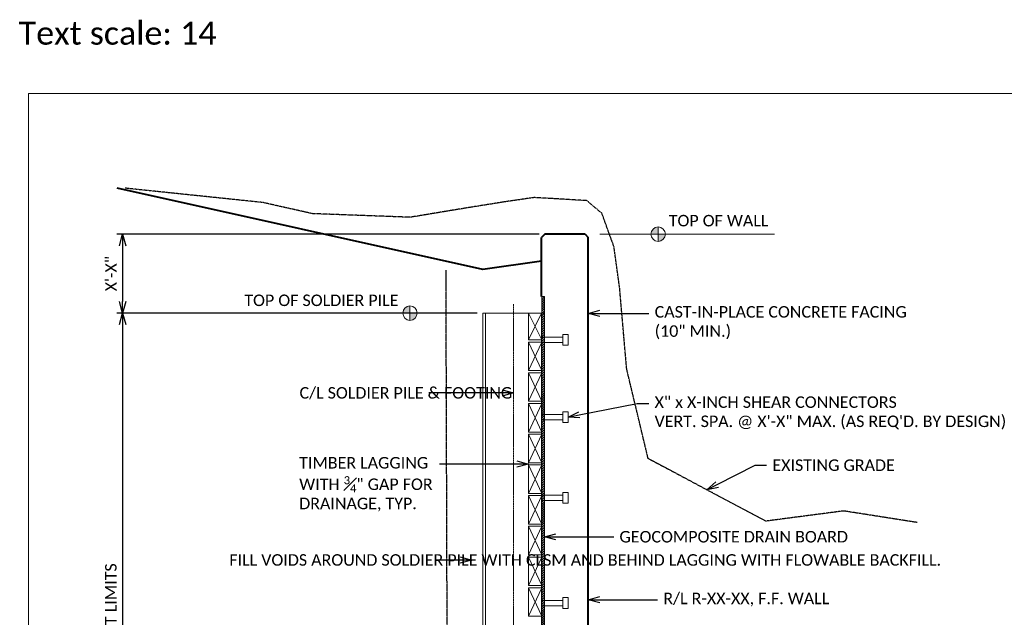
# Model space of a CAD drawing. Extents: x -3246 to 61242, y 278 to 2113.
# Tile 4 of 10: x 200 to 1098, y 1564 to 2109. Entities that reach past the tile are written whole.
import ezdxf
from ezdxf import colors
from ezdxf.entities.mleader import LeaderData, LeaderLine
from ezdxf.math import Vec2, Vec3

# ---------------------------------------------------------------- set-up
doc = ezdxf.new("R2010")
doc.units = 0
doc.header["$MEASUREMENT"] = 0
for name, pattern in [('Wisdot1', [0.0625, 0.03125, -0.03125]), ('Wisdot3', [0.1875, 0.125, -0.0625]), ('Wisdot4', [0.28125, 0.125, -0.0625, 0.03125, -0.0625])]:
    doc.linetypes.add(name, pattern=pattern)
for name, color, linetype, lineweight in [('B_ANNO_BREAK', 7, 'Continuous', 18), ('B_ANNO_DIM', 7, 'Continuous', 18), ('B_ANNO_SYMB', 7, 'Continuous', 18), ('B_ANNO_TEXT', 7, 'Continuous', 18), ('B_CNTR', 1, 'Wisdot4', 18), ('B_CONC', 1, 'Continuous', 40), ('B_DETAIL_GHOST', 253, 'Continuous', 25), ('B_MISC', 4, 'Continuous', 25), ('B_PATTERN', 30, 'Continuous', 18), ('B_PILES_HIDDEN', 1, 'Continuous', 25), ('B_STEEL', 92, 'Continuous', 18)]:
    doc.layers.add(name, color=color, linetype=linetype, lineweight=lineweight)
doc.layers.add('B_ANNO_NOPLOT', color=41, linetype='Continuous', lineweight=18, plot=False, transparency=0.5)
doc.styles.add('Annotative', font='calibri.ttf', dxfattribs={"height": 0.0625})
doc.styles.get("Standard").update_dxf_attribs({"font": 'calibri.ttf'})
doc.dimstyles.new('Annotative', dxfattribs={"dimtxt": 0.0625, "dimasz": 0.0625, "dimexe": 0.03125, "dimexo": 0.03125, "dimgap": 0.03125, "dimtad": 1, "dimdec": 3, "dimzin": 3, "dimdsep": 46, "dimlunit": 4, "dimtxsty": 'Standard', "dimblk": 'OPEN30', "dimcen": 0.03125, "dimaunit": 1, "dimadec": 4, "dimazin": 3, "dimtfac": 0.75, "dimtdec": 3, "dimtofl": 0, "dimtmove": 0, "dimatfit": 3, "dimldrblk": 'OPEN30', "dimfxl": 1, "dimtfill": 1, "dimfrac": 1, "dimtolj": 1, "dimtzin": 0, "dimarcsym": 0})

# ---------------------------------------------------------------- blocks, each defined once
blk = doc.blocks.new('AnonymousCell47')
at = {"layer": 'B_STEEL'}
blk.add_line((-1.59, 4.8), (1.61, 4.8), dxfattribs=at)
at = {"layer": 'B_STEEL', "flags": 128}
blk.add_lwpolyline([(-1.59, -7.99), (-1.59, 4.8), (-3.28, 4.8), (-3.28, 8.01), (3.29, 8.01), (3.29, 4.8), (1.61, 4.8), (1.61, -7.99)], dxfattribs=at)
blk = doc.blocks.new('_Open30')
at = {"color": 0, "linetype": 'ByBlock', "lineweight": -2}
for p, q in [((-1, 0.268), (0, 0)), ((0, 0), (-1, -0.268)), ((0, 0), (-1, 0))]:
    blk.add_line(p, q, dxfattribs=at)
blk = doc.blocks.new('*D259')
at = {"layer": 'B_ANNO_DIM', "color": 0, "lineweight": -2, "transparency": 16777216}
for p, q in [((673.89, 1913.79), (288.97, 1913.79)), ((294.22, 1903.29), (294.22, 1852.29)), ((617.35, 1841.79), (288.97, 1841.79))]:
    blk.add_line(p, q, dxfattribs=at)
at = {"layer": 'B_ANNO_DIM', "color": 0, "lineweight": -2, "transparency": 16777216, "xscale": 10.5, "yscale": 10.5, "zscale": 10.5}
for p, rotation in [((294.22, 1913.79), 90), ((294.22, 1841.79), 270)]:
    blk.add_blockref('_Open30', p, dxfattribs=dict(at, rotation=rotation))
at = {"layer": 'B_ANNO_DIM', "color": 0, "transparency": 16777216, "insert": (283.7, 1877.79), "char_height": 10.5, "attachment_point": 5, "rotation": 90, "bg_fill": 3, "box_fill_scale": 1.25, "bg_fill_color": 256, "bg_fill_true_color": 13158600, "bg_fill_transparency": 0}
blk.add_mtext('\\A1;X\'-X"', dxfattribs=at)
blk = doc.blocks.new('*D253')
at = {"layer": 'B_ANNO_DIM', "color": 0, "lineweight": -2, "transparency": 16777216}
for p, q in [((617.35, 1841.79), (288.97, 1841.79)), ((294.22, 1831.29), (294.22, 1275.88)), ((362.81, 1265.38), (288.97, 1265.38)), ((617.35, 1265.38), (373.31, 1265.38))]:
    blk.add_line(p, q, dxfattribs=at)
at = {"layer": 'B_ANNO_DIM', "color": 0, "lineweight": -2, "transparency": 16777216, "xscale": 10.5, "yscale": 10.5, "zscale": 10.5}
for p, rotation in [((294.22, 1841.79), 90), ((294.22, 1265.38), 270)]:
    blk.add_blockref('_Open30', p, dxfattribs=dict(at, rotation=rotation))
at = {"layer": 'B_ANNO_DIM', "color": 0, "transparency": 16777216, "insert": (283.59, 1553.58), "char_height": 10.5, "attachment_point": 5, "rotation": 90, "bg_fill": 3, "box_fill_scale": 1.25, "bg_fill_color": 256, "bg_fill_true_color": 13158600, "bg_fill_transparency": 0}
blk.add_mtext('\\A1;PILE PAINT LIMITS', dxfattribs=at)
blk = doc.blocks.new('*U286')
at = {"lineweight": -2, "transparency": 33554687}
h = blk.add_hatch(color=0, dxfattribs=at)
h.dxf.hatch_style = 1
h.paths.add_polyline_path([(-1.513, -0.384), (-1.513, 0.085, 0.414214), (-1.982, -0.384)])
h.paths.add_polyline_path([(-1.513, -0.384), (-1.513, -0.853, 0.414214), (-1.045, -0.384)])
at = {"color": 0, "lineweight": -2, "transparency": 33554687}
for p, q in [((-1.513, -0.853), (-1.513, 0.085)), ((-1.045, -0.384), (-1.982, -0.384))]:
    blk.add_line(p, q, dxfattribs=at)
blk.add_circle((-1.513, -0.384), 0.469, dxfattribs=at)

msp = doc.modelspace()

# ---------------------------------------------------------------- hatches: boundary and pattern name
at = {"layer": 'B_ANNO_BREAK', "transparency": 33554687}
h = msp.add_hatch(dxfattribs=at)
h.set_pattern_fill('ANSI31', color=256, scale=12)
h.set_pattern_definition([(45, (677.3816, 1609.2186), (-1.06066, 1.06066), [])])
h.paths.add_polyline_path([(678.6318, 1857.0598), (676.1315, 1857.0598), (676.1315, 1313.3773), (678.5961, 1313.3773)])

# ---------------------------------------------------------------- linework, layer by layer
at = {"layer": 'B_ANNO_BREAK', "transparency": 33554687, "flags": 128}
msp.add_lwpolyline([(678.6318, 1857.0598), (676.1315, 1857.0598), (676.1315, 1313.3773), (678.5961, 1313.3773), (678.6318, 1857.0598)], dxfattribs=at)
at = {"layer": 'B_ANNO_DIM', "transparency": 33554687}
msp.add_line((729.1005, 1913.7882), (888.2058, 1913.7882), dxfattribs=at)
at = {"layer": 'B_CNTR', "lineweight": 18, "transparency": 33554687}
msp.add_line((650.5961, 1017.2022), (650.5961, 1850.1059), dxfattribs=at)
at = {"layer": 'B_CONC', "color": 3, "lineweight": 40, "transparency": 33554687}
for p, q in [((622.6153, 1881.599), (289.3498, 1955.7269)), ((676.1312, 1889.2438), (622.6153, 1881.599))]:
    msp.add_line(p, q, dxfattribs=at)
at = {"layer": 'B_CONC', "lineweight": 40, "transparency": 33554687}
for p, q in [((679.1395, 1913.7882), (676.1312, 1910.7799)), ((715.6933, 1913.7882), (679.1395, 1913.7882)), ((715.6933, 1913.7882), (691.695, 1913.7882)), ((715.6933, 1913.7882), (718.5958, 1910.8857)), ((676.1312, 1857.0598), (676.1312, 1910.7799)), ((718.5959, 1361.3773), (718.5958, 1910.8857))]:
    msp.add_line(p, q, dxfattribs=at)
at = {"layer": 'B_DETAIL_GHOST', "linetype": 'Wisdot3', "transparency": 33554687, "flags": 128}
msp.add_lwpolyline([(1018.4081, 1650.8326), (951.3709, 1661.369), (880.3568, 1652.0906), (773.2024, 1709.0452), (753.623, 1790.8733), (747.1703, 1865.0248), (742.0081, 1902.4229), (731.0386, 1932.7283), (717.3288, 1944.3346), (692.2243, 1945.8672), (669.2741, 1947.1838), (642.7156, 1943.3236), (608.8741, 1937.9071), (556.3245, 1929.1958), (467.1439, 1932.4905), (422.1651, 1942.6443), (296.5467, 1955.7269)], dxfattribs=at)
at = {"layer": 'B_MISC', "lineweight": 18, "transparency": 33554687}
for p, q in [((664.1315, 1841.788), (676.1315, 1817.3773)), ((676.0956, 1841.788), (664.1315, 1817.3773)), ((664.1315, 1815.3773), (676.1315, 1789.3773)), ((676.1315, 1815.3773), (664.1315, 1789.3773)), ((664.1315, 1787.3773), (676.1315, 1761.3773)), ((676.1315, 1787.3773), (664.1315, 1761.3773)), ((664.1315, 1759.3773), (676.1315, 1733.3773)), ((676.1315, 1759.3773), (664.1315, 1733.3773)), ((664.1315, 1731.3773), (676.1315, 1705.3773)), ((676.1315, 1731.3773), (664.1315, 1705.3773)), ((664.1315, 1703.3773), (676.1315, 1677.3773)), ((676.1315, 1703.3773), (664.1315, 1677.3773)), ((664.1315, 1675.3773), (676.1315, 1649.3773)), ((676.1315, 1675.3773), (664.1315, 1649.3773)), ((664.1315, 1647.3773), (676.1315, 1621.3773)), ((676.1315, 1647.3773), (664.1315, 1621.3773)), ((664.1315, 1619.3773), (676.1315, 1593.3773)), ((676.1315, 1619.3773), (664.1315, 1593.3773)), ((664.1315, 1591.3773), (676.1315, 1565.3773)), ((676.1315, 1591.3773), (664.1315, 1565.3773))]:
    msp.add_line(p, q, dxfattribs=at)
at = {"layer": 'B_MISC', "lineweight": 18, "transparency": 33554687, "flags": 128}
for points in [[(676.1315, 1817.3773), (664.1315, 1817.3773), (664.1315, 1841.788), (676.1315, 1841.788), (676.1315, 1817.3773)], [(676.1315, 1789.3773), (664.1315, 1789.3773), (664.1315, 1815.3773), (676.1315, 1815.3773), (676.1315, 1789.3773)], [(676.1315, 1761.3773), (664.1315, 1761.3773), (664.1315, 1787.3773), (676.1315, 1787.3773), (676.1315, 1761.3773)], [(676.1315, 1733.3773), (664.1315, 1733.3773), (664.1315, 1759.3773), (676.1315, 1759.3773), (676.1315, 1733.3773)], [(676.1315, 1705.3773), (664.1315, 1705.3773), (664.1315, 1731.3773), (676.1315, 1731.3773), (676.1315, 1705.3773)], [(676.1315, 1677.3773), (664.1315, 1677.3773), (664.1315, 1703.3773), (676.1315, 1703.3773), (676.1315, 1677.3773)], [(676.1315, 1649.3773), (664.1315, 1649.3773), (664.1315, 1675.3773), (676.1315, 1675.3773), (676.1315, 1649.3773)], [(676.1315, 1621.3773), (664.1315, 1621.3773), (664.1315, 1647.3773), (676.1315, 1647.3773), (676.1315, 1621.3773)], [(676.1315, 1593.3773), (664.1315, 1593.3773), (664.1315, 1619.3773), (676.1315, 1619.3773), (676.1315, 1593.3773)], [(676.1315, 1565.3773), (664.1315, 1565.3773), (664.1315, 1591.3773), (676.1315, 1591.3773), (676.1315, 1565.3773)]]:
    msp.add_lwpolyline(points, dxfattribs=at)
at = {"layer": 'B_PATTERN', "transparency": 33554687, "flags": 128}
for points in [[(678.5959, 1821.6508), (678.6311, 1821.6144), (678.5959, 1821.5981)], [(678.5959, 1709.8273), (678.6311, 1709.7909), (678.5959, 1709.7746)]]:
    msp.add_lwpolyline(points, dxfattribs=at)
at = {"layer": 'B_PILES_HIDDEN', "linetype": 'Wisdot1', "transparency": 33554687}
msp.add_line((590.745, 1313.3773), (588.9811, 1881.0623), dxfattribs=at)
at = {"layer": 'B_STEEL', "transparency": 33554687}
for p, q in [((678.5958, 1841.788), (622.5953, 1841.788)), ((622.5955, 1841.788), (622.5957, 1313.3773)), ((625.0955, 1841.788), (625.0957, 1313.3773)), ((676.0956, 1841.788), (676.0958, 1361.3774)), ((678.5958, 1841.788), (678.5602, 1361.3774))]:
    msp.add_line(p, q, dxfattribs=at)

# ---------------------------------------------------------------- block references
at = {"color": 7, "linetype": 'Continuous', "lineweight": 18, "transparency": 33554687, "xscale": 1.5, "yscale": 1.5, "zscale": 1.5, "rotation": 270}
for p in [(688.1217, 1817.3882), (688.1217, 1746.9186), (688.1217, 1673.3882), (688.1217, 1577.3882)]:
    msp.add_blockref('AnonymousCell47', p, dxfattribs=at)
at = {"layer": 'B_ANNO_SYMB', "transparency": 33554687, "xscale": 14, "yscale": 14, "zscale": 14}
msp.add_blockref('*U286', (803.4487, 1919.1673), dxfattribs=at)

# ---------------------------------------------------------------- texts
at = {"layer": 'B_ANNO_TEXT', "transparency": 33554687, "attachment_point": 1, "style": 'Annotative'}
for s, insert, char_height, width in [('Text scale: 14', (199.572, 2107.616), 21, 256.334465), ('TOP OF WALL', (791.934, 1931.3914), 10.5, 145.403233)]:
    msp.add_mtext(s, dxfattribs=dict(at, insert=insert, char_height=char_height, width=width))

# ---------------------------------------------------------------- leaders
at = {"layer": 'B_ANNO_DIM', "transparency": 33554687}
ml = msp.add_multileader_mtext('Standard', dxfattribs=at)
ml.set_content('CAST-IN-PLACE CONCRETE FACING \\P(10" MIN.)', color=256)
ml.set_leader_properties()
ml.set_arrow_properties(name='OPEN30')
ml.build(insert=Vec2(0, 0))
ml.multileader.update_dxf_attribs({"dogleg_length": 0.0625, "arrow_head_size": 10.5, "scale": 168})
ctx = ml.context
ctx.base_point, ctx.scale, ctx.char_height, ctx.arrow_head_size, ctx.landing_gap_size, ctx.plane_origin = Vec3(773.8696, 1841.5585), 168, 10.5, 10.5, 5.25, Vec3(718.5959, 1841.5585)
notes = []
notes.append((ctx, [(0, (1, 1, 0), (763.3696, 1841.5585), (1, 0), 10.5, [(0, [(718.5959, 1841.5585), (749.4807, 1841.5585)], 0, [])])]))
ctx.mtext.insert, ctx.mtext.width, ctx.mtext.flow_direction = Vec3(779.1196, 1848.2018), 127.222445, 5
ml = msp.add_multileader_mtext('Standard', dxfattribs=at)
ml.set_content('\\A1;X" x X-INCH SHEAR CONNECTORS\\PVERT.^ISPA. @ X\'-X" MAX. (AS REQ\'D. BY DESIGN)', color=256)
ml.set_leader_properties()
ml.set_arrow_properties(name='OPEN30')
ml.build(insert=Vec2(0, 0))
ml.multileader.update_dxf_attribs({"dogleg_length": 0.0625, "arrow_head_size": 10.5, "scale": 168})
ctx = ml.context
ctx.base_point, ctx.scale, ctx.char_height, ctx.arrow_head_size, ctx.landing_gap_size, ctx.plane_origin = Vec3(773.7761, 1759.243), 168, 10.5, 10.5, 5.25, Vec3(700.1314, 1746.9077)
notes.append((ctx, [(0, (1, 1, 0), (763.2761, 1759.243), (1, 0), 10.5, [(0, [(700.1314, 1746.9077), (763.2761, 1759.243)], 0, [])])]))
ctx.mtext.insert, ctx.mtext.width, ctx.mtext.flow_direction = Vec3(779.0261, 1765.8863), 252.333504, 5
ml = msp.add_multileader_mtext('Standard', dxfattribs=at)
ml.set_content('EXISTING GRADE', color=256)
ml.set_leader_properties()
ml.set_arrow_properties(name='OPEN30')
ml.build(insert=Vec2(0, 0))
ml.multileader.update_dxf_attribs({"dogleg_length": 0.0625, "arrow_head_size": 10.5, "scale": 168})
ctx = ml.context
ctx.base_point, ctx.scale, ctx.char_height, ctx.arrow_head_size, ctx.landing_gap_size, ctx.plane_origin = Vec3(881.1393, 1703.0575), 168, 10.5, 10.5, 5.25, Vec3(826.7796, 1666.1775)
notes.append((ctx, [(0, (1, 1, 0), (870.6393, 1703.0575), (1, 0), 10.5, [(0, [(826.7796, 1680.5679), (870.6393, 1703.0575)], 0, [])])]))
ctx.mtext.insert, ctx.mtext.width, ctx.mtext.flow_direction = Vec3(886.3893, 1708.3802), 62.590351, 5
ml = msp.add_multileader_mtext('Standard', dxfattribs=at)
ml.set_content('GEOCOMPOSITE DRAIN BOARD', color=256)
ml.set_leader_properties()
ml.set_arrow_properties(name='OPEN30')
ml.build(insert=Vec2(0, 0))
ml.multileader.update_dxf_attribs({"dogleg_length": 0.0625, "arrow_head_size": 10.5, "scale": 168})
ctx = ml.context
ctx.base_point, ctx.scale, ctx.char_height, ctx.arrow_head_size, ctx.landing_gap_size, ctx.plane_origin = Vec3(741.7607, 1637.793), 168, 10.5, 10.5, 5.25, Vec3(678.616, 1637.793)
notes.append((ctx, [(0, (1, 1, 0), (731.2607, 1637.793), (1, 0), 10.5, [(0, [(678.616, 1637.793), (709.5009, 1637.793)], 0, [])])]))
ctx.mtext.insert, ctx.mtext.width, ctx.mtext.flow_direction = Vec3(747.0107, 1643.1197), 119.328161, 5
ml = msp.add_multileader_mtext('Standard', dxfattribs=at)
ml.set_content('R/L R-XX-XX, F.F. WALL', color=256)
ml.set_leader_properties()
ml.set_arrow_properties(name='OPEN30')
ml.build(insert=Vec2(0, 0))
ml.multileader.update_dxf_attribs({"dogleg_length": 0.0625, "arrow_head_size": 10.5, "scale": 168})
ctx = ml.context
ctx.base_point, ctx.scale, ctx.char_height, ctx.arrow_head_size, ctx.landing_gap_size, ctx.plane_origin = Vec3(781.7405, 1580.4515), 168, 10.5, 10.5, 5.25, Vec3(718.5959, 1580.4515)
notes.append((ctx, [(0, (1, 1, 0), (771.2405, 1580.4515), (1, 0), 10.5, [(0, [(718.5959, 1580.4515), (749.4807, 1580.4515)], 0, [])])]))
ctx.mtext.insert, ctx.mtext.width, ctx.mtext.flow_direction = Vec3(786.9905, 1586.8727), 158.550611, 5
for ctx, leaders in notes:
    for number, flags, end, landing, length, lines in leaders:
        leader = LeaderData()
        leader.index, (leader.has_last_leader_line, leader.has_dogleg_vector, leader.attachment_direction) = number, flags
        leader.last_leader_point, leader.dogleg_vector, leader.dogleg_length = Vec3(end), Vec3(landing), length
        for number, points, colour, breaks in lines:
            line = LeaderLine()
            line.index, line.vertices, line.color, line.breaks = number, Vec3.list(points), colors.encode_raw_color(colour), breaks
            leader.lines.append(line)
        ctx.leaders.append(leader)

# ---------------------------------------------------------------- next in the draw order: dimensions: what is measured, and where the dimension line sits
dim = msp.add_linear_dim(base=(294.2232, 1841.788), p1=(679.1395, 1913.7882), p2=(622.5953, 1841.788), angle=90, text='X\'-X"', dimstyle='Annotative', override={"dimscale": 168, "dimsah": 1}, dxfattribs=at)
dim.commit()
dim.dimension.update_dxf_attribs({"geometry": '*D259', "text_midpoint": (283.699, 1877.7881)})

# ---------------------------------------------------------------- next in the draw order: texts
at = {"layer": 'B_ANNO_TEXT', "transparency": 33554687, "insert": (405.149, 1858.7357), "char_height": 10.5, "width": 151.958899, "attachment_point": 1, "style": 'Annotative', "bg_fill": 3, "box_fill_scale": 1.5, "bg_fill_color": 256, "bg_fill_transparency": 0}
msp.add_mtext('\\A1;\\pxt16;TOP OF SOLDIER PILE', dxfattribs=at)

# ---------------------------------------------------------------- next in the draw order: dimensions: what is measured, and where the dimension line sits
at = {"layer": 'B_ANNO_DIM', "transparency": 33554687}
dim = msp.add_linear_dim(base=(294.2232, 1265.3774), p1=(622.5955, 1841.788), p2=(622.5957, 1265.3774), angle=90, text='PILE PAINT LIMITS', dimstyle='Annotative', override={"dimscale": 168, "dimsah": 1}, dxfattribs=at)
dim.commit()
dim.dimension.update_dxf_attribs({"geometry": '*D253', "text_midpoint": (283.594, 1553.5827)})

# ---------------------------------------------------------------- next in the draw order: linework, layer by layer
at = {"layer": 'B_ANNO_NOPLOT', "transparency": 33554687, "elevation": -0.8422}
msp.add_lwpolyline([(2424.335, 561.4789), (2854.3397, 561.4789), (2854.3397, 1949.9678), (2475.8334, 1949.9678), (2475.8334, 2041.9816), (208.3397, 2041.9816), (208.3397, 277.9816), (2424.335, 277.9816)], close=True, dxfattribs=at)

# ---------------------------------------------------------------- next in the draw order: block references
at = {"layer": 'B_ANNO_SYMB', "transparency": 33554687, "xscale": 14, "yscale": 14, "zscale": 14}
msp.add_blockref('*U286', (577.3041, 1847.1672), dxfattribs=at)

# ---------------------------------------------------------------- next in the draw order: leaders
at = {"layer": 'B_ANNO_DIM', "transparency": 33554687}
ml = msp.add_multileader_mtext('Standard', dxfattribs=at)
ml.set_content('\\A1;C/L SOLDIER PILE & FOOTING', color=256)
ml.set_leader_properties()
ml.set_arrow_properties(name='OPEN30')
ml.build(insert=Vec2(0, 0))
ml.multileader.update_dxf_attribs({"dogleg_length": 0.0625, "arrow_head_size": 10.5, "scale": 168})
ctx = ml.context
ctx.base_point, ctx.scale, ctx.char_height, ctx.arrow_head_size, ctx.landing_gap_size, ctx.plane_origin = Vec3(450.2369, 1769.0082), 168, 10.5, 10.5, 5.25, Vec3(650.5961, 1769.0082)
notes = []
notes.append((ctx, [(0, (1, 1, 0), (583.8777, 1769.0082), (-1, 0), 10.5, [(0, [(650.5961, 1769.0082)], 0, [])])]))
ctx.mtext.insert, ctx.mtext.width, ctx.mtext.flow_direction = Vec3(455.4869, 1774.335), 115.608974, 5
ml = msp.add_multileader_mtext('Standard', dxfattribs=at)
ml.set_content('\\A1;TIMBER LAGGING\\PWITH {\\H0.7x;\\S3#4;}" GAP FOR\\PDRAINAGE, TYP.', color=256)
ml.set_leader_properties()
ml.set_arrow_properties(name='OPEN30')
ml.build(insert=Vec2(0, 0))
ml.multileader.update_dxf_attribs({"dogleg_length": 0.0625, "arrow_head_size": 10.5, "scale": 168})
ctx = ml.context
ctx.base_point, ctx.scale, ctx.char_height, ctx.arrow_head_size, ctx.landing_gap_size, ctx.plane_origin = Vec3(449.9033, 1704.1554), 168, 10.5, 10.5, 5.25, Vec3(664.0955, 1704.1554)
notes.append((ctx, [(0, (1, 1, 0), (593.676, 1704.1554), (-1, 0), 10.5, [(0, [(664.0955, 1704.1554)], 0, [])])]))
ctx.mtext.insert, ctx.mtext.flow_direction = Vec3(455.1533, 1710.5765), 5
ml = msp.add_multileader_mtext('Standard', dxfattribs=at)
ml.set_content('FILL VOIDS AROUND SOLDIER PILE WITH {\\C7;CLSM} AND BEHIND LAGGING WITH FLOWABLE BACKFILL. ', color=256)
ml.set_leader_properties()
ml.set_arrow_properties(name='OPEN30')
ml.build(insert=Vec2(0, 0))
ml.multileader.update_dxf_attribs({"dogleg_length": 0.0625, "arrow_head_size": 10.5, "scale": 168})
ctx = ml.context
ctx.base_point, ctx.scale, ctx.char_height, ctx.arrow_head_size, ctx.landing_gap_size, ctx.plane_origin = Vec3(386.2161, 1616.6116), 168, 10.5, 10.5, 5.25, Vec3(612.4725, 1616.6116)
notes.append((ctx, [(0, (1, 1, 0), (589.8918, 1616.6116), (-1, 0), 10.5, [(0, [(612.4725, 1616.6116)], 0, [])])]))
ctx.mtext.insert, ctx.mtext.width, ctx.mtext.flow_direction = Vec3(391.4661, 1621.9383), 187.680175, 5
for ctx, leaders in notes:
    for number, flags, end, landing, length, lines in leaders:
        leader = LeaderData()
        leader.index, (leader.has_last_leader_line, leader.has_dogleg_vector, leader.attachment_direction) = number, flags
        leader.last_leader_point, leader.dogleg_vector, leader.dogleg_length = Vec3(end), Vec3(landing), length
        for number, points, colour, breaks in lines:
            line = LeaderLine()
            line.index, line.vertices, line.color, line.breaks = number, Vec3.list(points), colors.encode_raw_color(colour), breaks
            leader.lines.append(line)
        ctx.leaders.append(leader)

doc.saveas('drawing.dxf')
